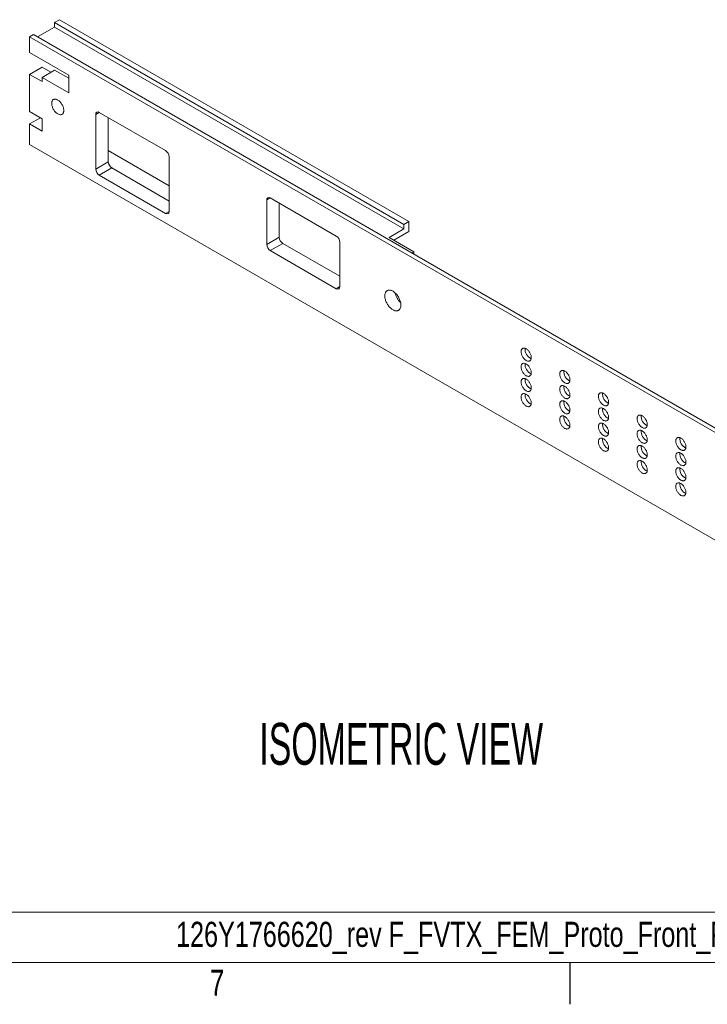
# Model space of a CAD drawing. Header units: inches. Extents: x 1 to 35, y 0.8 to 23.2.
# Tile 2 of 11: x 6.3 to 10.4, y 1 to 6.9. Entities that reach past the tile are written whole.
import ezdxf

# ---------------------------------------------------------------- set-up
doc = ezdxf.new("R2010")
doc.units = ezdxf.units.IN
doc.header["$MEASUREMENT"] = 0
doc.layers.add('FORMAT__AUTO_FILL_TEXT', color=7, linetype='Continuous')
doc.layers.add('FORMAT__ITEMS', color=7, linetype='Continuous')
doc.styles.add('SLDTEXTSTYLE0', font='TXT', dxfattribs={"width": 0.75})
doc.styles.add('SLDTEXTSTYLE1', font='TXT', dxfattribs={"width": 0.605})
doc.styles.add('SLDTEXTSTYLE5', font='TXT', dxfattribs={"width": 0.697368})

# ---------------------------------------------------------------- blocks, each defined once
blk = doc.blocks.new('SW_NOTE_15')
at = {"layer": 'FORMAT__AUTO_FILL_TEXT', "color": 0, "char_height": 0.15, "attachment_point": 1}
for s, insert, style in [('SOLIDWORKS    DWG TEMPLATE: SW ESA 020214-2    DRAWING:  ', (0, 0.1934), 'SLDTEXTSTYLE5'), ('126Y1766620_rev F_FVTX_FEM_Proto_Front_Panel.SLDDRW,     MODEL:  126Y1766620_rev F_FVTX_FEM_Proto_Front_Panel.SLDPRT', (5.9449, 0.1934), 'SLDTEXTSTYLE0')]:
    blk.add_mtext(s, dxfattribs=dict(at, insert=insert, style=style))
blk = doc.blocks.new('ISO View Callout')
at = {"color": 7, "linetype": 'Continuous', "lineweight": 0, "insert": (0, 0.2923), "char_height": 0.25, "attachment_point": 1, "style": 'SLDTEXTSTYLE1'}
blk.add_mtext('ISOMETRIC VIEW', dxfattribs=at)

msp = doc.modelspace()

# ---------------------------------------------------------------- linework, layer by layer
at = {"color": 7, "linetype": 'Continuous', "lineweight": 0}
for p, q in [((6.4426, 6.7848), (6.5428, 6.8427)), ((6.5428, 6.87), (6.5734, 6.8877)), ((6.5428, 6.87), (8.6324, 5.6637)), ((6.5428, 6.8427), (6.5428, 6.87)), ((6.5428, 6.8427), (8.6324, 5.6363)), ((8.6631, 5.6814), (6.5734, 6.8877)), ((6.3952, 6.7848), (6.4189, 6.7985)), ((12.9485, 3.0017), (6.3952, 6.7848)), ((6.3952, 6.7848), (6.3952, 6.6916)), ((6.4189, 6.7985), (12.9722, 3.0154)), ((6.6291, 6.5566), (6.3952, 6.6916)), ((6.4702, 6.6037), (6.3952, 6.5604)), ((6.4702, 6.6037), (6.5222, 6.5737)), ((6.3952, 6.5604), (6.3952, 6.338)), ((6.3952, 6.5604), (6.469, 6.5179)), ((6.544, 6.5862), (6.469, 6.5429)), ((6.469, 6.5179), (6.469, 6.5429)), ((6.469, 6.5429), (6.6291, 6.4505)), ((6.544, 6.5862), (6.6291, 6.5371)), ((6.6291, 6.4505), (6.6291, 6.5566)), ((6.4704, 6.2946), (6.3952, 6.338)), ((6.4593, 6.301), (6.3952, 6.264)), ((6.7906, 6.3211), (6.7906, 5.9945)), ((7.2078, 6.1048), (6.8118, 6.3334)), ((6.8655, 6.0378), (6.8655, 6.3024)), ((6.3952, 6.264), (6.3952, 6.1419)), ((6.3952, 6.264), (6.4704, 6.2207)), ((6.4704, 6.2207), (6.4704, 6.2946)), ((6.3952, 6.1419), (12.9485, 2.3588)), ((6.8655, 6.105), (7.229, 5.8952)), ((7.229, 5.7414), (7.229, 6.068)), ((6.8655, 6.0378), (6.7906, 5.9945)), ((6.8867, 6.001), (6.8118, 5.9578)), ((6.8118, 5.9578), (7.2078, 5.7292)), ((7.229, 5.8035), (6.8867, 6.001)), ((7.813, 5.8097), (7.813, 5.5436)), ((8.2288, 5.5941), (7.8342, 5.8219)), ((7.8879, 5.5869), (7.8879, 5.7909)), ((8.6324, 5.6637), (8.6631, 5.6814)), ((8.6324, 5.6363), (8.6324, 5.6637)), ((8.6631, 5.6203), (8.6631, 5.6814)), ((8.5441, 5.5854), (8.6324, 5.6363)), ((8.6631, 5.6203), (8.5733, 5.5685)), ((7.8879, 5.5869), (7.813, 5.5436)), ((7.9091, 5.5502), (7.8342, 5.5069)), ((8.25, 5.3534), (7.9091, 5.5502)), ((8.25, 5.2913), (8.25, 5.5574)), ((8.6925, 5.4997), (8.5441, 5.5854)), ((7.8342, 5.5069), (8.2288, 5.2791)), ((8.6806, 5.4928), (8.6925, 5.4997)), ((8.6925, 5.4997), (8.6925, 5.486))]:
    msp.add_line(p, q, dxfattribs=at)
at = {"color": 8, "linetype": 'Continuous', "lineweight": 0}
for p, q in [((6.8118, 6.3334), (6.7906, 6.3211)), ((7.8342, 5.8219), (7.813, 5.8097)), ((7.229, 5.7414), (7.2078, 5.7292)), ((8.25, 5.2913), (8.2288, 5.2791))]:
    msp.add_line(p, q, dxfattribs=at)
at = {"color": 7, "linetype": 'Continuous', "lineweight": 0, "flags": 128}
for points in [[(6.5269, 6.387), (6.5271, 6.383), (6.5275, 6.3789), (6.5283, 6.3746), (6.5294, 6.3703), (6.5308, 6.3659), (6.5325, 6.3615), (6.5344, 6.3572), (6.5366, 6.3529), (6.539, 6.3488), (6.5417, 6.3448), (6.5445, 6.341), (6.5475, 6.3374), (6.5506, 6.3341), (6.5539, 6.331), (6.5572, 6.3283), (6.5606, 6.3259), (6.5639, 6.3239), (6.5673, 6.3222), (6.5707, 6.3209), (6.574, 6.32), (6.5771, 6.3195), (6.5802, 6.3194), (6.5831, 6.3198), (6.5859, 6.3205), (6.5884, 6.3216), (6.5907, 6.3232), (6.5928, 6.3251), (6.5946, 6.3273), (6.5961, 6.33), (6.5974, 6.3329), (6.5983, 6.3361), (6.5989, 6.3396), (6.5992, 6.3433), (6.5992, 6.3472), (6.5989, 6.3513), (6.5983, 6.3555), (6.5974, 6.3598), (6.5961, 6.3642), (6.5946, 6.3686), (6.5928, 6.3729), (6.5907, 6.3772), (6.5884, 6.3814), (6.5859, 6.3855), (6.5831, 6.3894), (6.5802, 6.3931), (6.5771, 6.3965), (6.574, 6.3997), (6.5707, 6.4026), (6.5673, 6.4052), (6.5639, 6.4074), (6.5606, 6.4093), (6.5572, 6.4108), (6.5539, 6.4119), (6.5506, 6.4126), (6.5475, 6.4128), (6.5445, 6.4127), (6.5417, 6.4122), (6.539, 6.4112), (6.5366, 6.4099), (6.5344, 6.4082), (6.5325, 6.4061), (6.5308, 6.4037), (6.5294, 6.4009), (6.5283, 6.3978), (6.5275, 6.3944), (6.5271, 6.3908), (6.5269, 6.387)], [(8.6151, 5.1808), (8.6149, 5.1854), (8.6145, 5.1902), (8.6137, 5.1951), (8.6126, 5.2001), (8.6111, 5.2051), (8.6094, 5.2102), (8.6075, 5.2152), (8.6052, 5.2202), (8.6027, 5.2252), (8.6, 5.23), (8.597, 5.2347), (8.5938, 5.2392), (8.5905, 5.2435), (8.587, 5.2475), (8.5834, 5.2513), (8.5796, 5.2549), (8.5758, 5.2581), (8.5719, 5.261), (8.568, 5.2635), (8.5641, 5.2657), (8.5602, 5.2675), (8.5563, 5.2689), (8.5525, 5.2699), (8.5488, 5.2705), (8.5453, 5.2706), (8.5418, 5.2704), (8.5386, 5.2697), (8.5355, 5.2687), (8.5327, 5.2672), (8.53, 5.2654), (8.5277, 5.2632), (8.5255, 5.2606), (8.5237, 5.2577), (8.5221, 5.2544), (8.5209, 5.2508), (8.5199, 5.247), (8.5193, 5.2429), (8.519, 5.2386), (8.519, 5.234), (8.5193, 5.2293), (8.5199, 5.2245), (8.5209, 5.2195), (8.5221, 5.2145), (8.5237, 5.2095), (8.5255, 5.2044), (8.5277, 5.1994), (8.53, 5.1944), (8.5327, 5.1895), (8.5355, 5.1848), (8.5386, 5.1802), (8.5418, 5.1758), (8.5453, 5.1716), (8.5488, 5.1676), (8.5525, 5.164), (8.5563, 5.1606), (8.5602, 5.1575), (8.5641, 5.1548), (8.568, 5.1525), (8.5719, 5.1505), (8.5758, 5.1489), (8.5796, 5.1477), (8.5834, 5.1469), (8.587, 5.1465), (8.5905, 5.1465), (8.5938, 5.147), (8.597, 5.1478), (8.6, 5.1491), (8.6027, 5.1507), (8.6052, 5.1528), (8.6075, 5.1552), (8.6094, 5.1579), (8.6111, 5.161), (8.6126, 5.1645), (8.6137, 5.1682), (8.6145, 5.1721), (8.6149, 5.1764), (8.6151, 5.1808)], [(9.3946, 4.8672), (9.3944, 4.8709), (9.394, 4.8747), (9.3932, 4.8787), (9.3921, 4.8827), (9.3907, 4.8867), (9.389, 4.8907), (9.387, 4.8947), (9.3849, 4.8986), (9.3824, 4.9023), (9.3799, 4.9058), (9.3771, 4.9091), (9.3742, 4.9121), (9.3712, 4.9148), (9.3681, 4.9173), (9.365, 4.9194), (9.3619, 4.9211), (9.3587, 4.9224), (9.3557, 4.9233), (9.3527, 4.9238), (9.3499, 4.9239), (9.3472, 4.9236), (9.3447, 4.9229), (9.3424, 4.9218), (9.3404, 4.9203), (9.3385, 4.9184), (9.337, 4.9161), (9.3357, 4.9135), (9.3348, 4.9106), (9.3342, 4.9075), (9.3338, 4.904), (9.3338, 4.9004), (9.3342, 4.8966), (9.3348, 4.8927), (9.3357, 4.8887), (9.337, 4.8847), (9.3385, 4.8807), (9.3404, 4.8767), (9.3424, 4.8728), (9.3447, 4.869), (9.3472, 4.8654), (9.3499, 4.862), (9.3527, 4.8588), (9.3557, 4.8559), (9.3587, 4.8533), (9.3619, 4.8511), (9.365, 4.8492), (9.3681, 4.8476), (9.3712, 4.8465), (9.3742, 4.8458), (9.3771, 4.8455), (9.3799, 4.8456), (9.3824, 4.8461), (9.3849, 4.847), (9.387, 4.8483), (9.389, 4.8501), (9.3907, 4.8521), (9.3921, 4.8546), (9.3932, 4.8573), (9.394, 4.8603), (9.3944, 4.8636), (9.3946, 4.8672)], [(9.3946, 4.7765), (9.3944, 4.7802), (9.394, 4.7841), (9.3932, 4.788), (9.3921, 4.792), (9.3907, 4.7961), (9.389, 4.8001), (9.387, 4.8041), (9.3849, 4.8079), (9.3824, 4.8116), (9.3799, 4.8151), (9.3771, 4.8184), (9.3742, 4.8215), (9.3712, 4.8242), (9.3681, 4.8266), (9.365, 4.8287), (9.3619, 4.8304), (9.3587, 4.8318), (9.3557, 4.8327), (9.3527, 4.8332), (9.3499, 4.8333), (9.3472, 4.833), (9.3447, 4.8323), (9.3424, 4.8311), (9.3404, 4.8296), (9.3385, 4.8277), (9.337, 4.8255), (9.3357, 4.8229), (9.3348, 4.82), (9.3342, 4.8168), (9.3338, 4.8134), (9.3338, 4.8098), (9.3342, 4.806), (9.3348, 4.8021), (9.3357, 4.7981), (9.337, 4.7941), (9.3385, 4.79), (9.3404, 4.786), (9.3424, 4.7821), (9.3447, 4.7784), (9.3472, 4.7747), (9.3499, 4.7713), (9.3527, 4.7682), (9.3557, 4.7653), (9.3587, 4.7627), (9.3619, 4.7604), (9.365, 4.7585), (9.3681, 4.757), (9.3712, 4.7559), (9.3742, 4.7551), (9.3771, 4.7548), (9.3799, 4.7549), (9.3824, 4.7555), (9.3849, 4.7564), (9.387, 4.7577), (9.389, 4.7594), (9.3907, 4.7615), (9.3921, 4.7639), (9.3932, 4.7667), (9.394, 4.7697), (9.3944, 4.773), (9.3946, 4.7765)], [(9.6258, 4.7337), (9.6257, 4.7374), (9.6252, 4.7412), (9.6244, 4.7452), (9.6233, 4.7492), (9.6219, 4.7532), (9.6202, 4.7573), (9.6183, 4.7612), (9.6161, 4.7651), (9.6137, 4.7688), (9.6111, 4.7723), (9.6083, 4.7756), (9.6054, 4.7786), (9.6024, 4.7814), (9.5993, 4.7838), (9.5962, 4.7859), (9.5931, 4.7876), (9.59, 4.7889), (9.5869, 4.7898), (9.584, 4.7904), (9.5811, 4.7905), (9.5784, 4.7902), (9.5759, 4.7894), (9.5736, 4.7883), (9.5716, 4.7868), (9.5698, 4.7849), (9.5682, 4.7826), (9.567, 4.78), (9.566, 4.7771), (9.5654, 4.774), (9.5651, 4.7706), (9.5651, 4.7669), (9.5654, 4.7632), (9.566, 4.7593), (9.567, 4.7553), (9.5682, 4.7512), (9.5698, 4.7472), (9.5716, 4.7432), (9.5736, 4.7393), (9.5759, 4.7355), (9.5784, 4.7319), (9.5811, 4.7285), (9.584, 4.7253), (9.5869, 4.7224), (9.59, 4.7198), (9.5931, 4.7176), (9.5962, 4.7157), (9.5993, 4.7142), (9.6024, 4.713), (9.6054, 4.7123), (9.6083, 4.712), (9.6111, 4.7121), (9.6137, 4.7126), (9.6161, 4.7135), (9.6183, 4.7149), (9.6202, 4.7166), (9.6219, 4.7187), (9.6233, 4.7211), (9.6244, 4.7238), (9.6252, 4.7269), (9.6257, 4.7302), (9.6258, 4.7337)], [(9.3946, 4.6859), (9.3944, 4.6896), (9.394, 4.6934), (9.3932, 4.6974), (9.3921, 4.7014), (9.3907, 4.7055), (9.389, 4.7095), (9.387, 4.7134), (9.3849, 4.7173), (9.3824, 4.721), (9.3799, 4.7245), (9.3771, 4.7278), (9.3742, 4.7308), (9.3712, 4.7336), (9.3681, 4.736), (9.365, 4.7381), (9.3619, 4.7398), (9.3587, 4.7411), (9.3557, 4.7421), (9.3527, 4.7426), (9.3499, 4.7427), (9.3472, 4.7424), (9.3447, 4.7416), (9.3424, 4.7405), (9.3404, 4.739), (9.3385, 4.7371), (9.337, 4.7348), (9.3357, 4.7322), (9.3348, 4.7294), (9.3342, 4.7262), (9.3338, 4.7228), (9.3338, 4.7192), (9.3342, 4.7154), (9.3348, 4.7115), (9.3357, 4.7075), (9.337, 4.7034), (9.3385, 4.6994), (9.3404, 4.6954), (9.3424, 4.6915), (9.3447, 4.6877), (9.3472, 4.6841), (9.3499, 4.6807), (9.3527, 4.6775), (9.3557, 4.6746), (9.3587, 4.672), (9.3619, 4.6698), (9.365, 4.6679), (9.3681, 4.6664), (9.3712, 4.6652), (9.3742, 4.6645), (9.3771, 4.6642), (9.3799, 4.6643), (9.3824, 4.6648), (9.3849, 4.6657), (9.387, 4.6671), (9.389, 4.6688), (9.3907, 4.6709), (9.3921, 4.6733), (9.3932, 4.676), (9.394, 4.6791), (9.3944, 4.6824), (9.3946, 4.6859)], [(9.3946, 4.5952), (9.3944, 4.599), (9.394, 4.6028), (9.3932, 4.6068), (9.3921, 4.6108), (9.3907, 4.6148), (9.389, 4.6188), (9.387, 4.6228), (9.3849, 4.6266), (9.3824, 4.6303), (9.3799, 4.6339), (9.3771, 4.6372), (9.3742, 4.6402), (9.3712, 4.6429), (9.3681, 4.6454), (9.365, 4.6474), (9.3619, 4.6492), (9.3587, 4.6505), (9.3557, 4.6514), (9.3527, 4.6519), (9.3499, 4.652), (9.3472, 4.6517), (9.3447, 4.651), (9.3424, 4.6499), (9.3404, 4.6484), (9.3385, 4.6465), (9.337, 4.6442), (9.3357, 4.6416), (9.3348, 4.6387), (9.3342, 4.6355), (9.3338, 4.6321), (9.3338, 4.6285), (9.3342, 4.6247), (9.3348, 4.6208), (9.3357, 4.6168), (9.337, 4.6128), (9.3385, 4.6088), (9.3404, 4.6048), (9.3424, 4.6009), (9.3447, 4.5971), (9.3472, 4.5935), (9.3499, 4.5901), (9.3527, 4.5869), (9.3557, 4.584), (9.3587, 4.5814), (9.3619, 4.5791), (9.365, 4.5772), (9.3681, 4.5757), (9.3712, 4.5746), (9.3742, 4.5739), (9.3771, 4.5736), (9.3799, 4.5737), (9.3824, 4.5742), (9.3849, 4.5751), (9.387, 4.5764), (9.389, 4.5782), (9.3907, 4.5802), (9.3921, 4.5827), (9.3932, 4.5854), (9.394, 4.5884), (9.3944, 4.5917), (9.3946, 4.5952)], [(9.6258, 4.643), (9.6257, 4.6467), (9.6252, 4.6506), (9.6244, 4.6545), (9.6233, 4.6586), (9.6219, 4.6626), (9.6202, 4.6666), (9.6183, 4.6706), (9.6161, 4.6744), (9.6137, 4.6781), (9.6111, 4.6817), (9.6083, 4.6849), (9.6054, 4.688), (9.6024, 4.6907), (9.5993, 4.6932), (9.5962, 4.6952), (9.5931, 4.697), (9.59, 4.6983), (9.5869, 4.6992), (9.584, 4.6997), (9.5811, 4.6998), (9.5784, 4.6995), (9.5759, 4.6988), (9.5736, 4.6977), (9.5716, 4.6961), (9.5698, 4.6942), (9.5682, 4.692), (9.567, 4.6894), (9.566, 4.6865), (9.5654, 4.6833), (9.5651, 4.6799), (9.5651, 4.6763), (9.5654, 4.6725), (9.566, 4.6686), (9.567, 4.6646), (9.5682, 4.6606), (9.5698, 4.6566), (9.5716, 4.6526), (9.5736, 4.6487), (9.5759, 4.6449), (9.5784, 4.6413), (9.5811, 4.6378), (9.584, 4.6347), (9.5869, 4.6318), (9.59, 4.6292), (9.5931, 4.6269), (9.5962, 4.625), (9.5993, 4.6235), (9.6024, 4.6224), (9.6054, 4.6217), (9.6083, 4.6213), (9.6111, 4.6215), (9.6137, 4.622), (9.6161, 4.6229), (9.6183, 4.6242), (9.6202, 4.6259), (9.6219, 4.628), (9.6233, 4.6304), (9.6244, 4.6332), (9.6252, 4.6362), (9.6257, 4.6395), (9.6258, 4.643)], [(9.8571, 4.6002), (9.8569, 4.6039), (9.8564, 4.6077), (9.8556, 4.6117), (9.8545, 4.6157), (9.8531, 4.6198), (9.8514, 4.6238), (9.8495, 4.6277), (9.8473, 4.6316), (9.8449, 4.6353), (9.8423, 4.6388), (9.8395, 4.6421), (9.8366, 4.6451), (9.8336, 4.6479), (9.8306, 4.6503), (9.8274, 4.6524), (9.8243, 4.6541), (9.8212, 4.6554), (9.8181, 4.6564), (9.8152, 4.6569), (9.8124, 4.657), (9.8097, 4.6567), (9.8072, 4.6559), (9.8049, 4.6548), (9.8028, 4.6533), (9.801, 4.6514), (9.7994, 4.6491), (9.7982, 4.6466), (9.7972, 4.6437), (9.7966, 4.6405), (9.7963, 4.6371), (9.7963, 4.6335), (9.7966, 4.6297), (9.7972, 4.6258), (9.7982, 4.6218), (9.7994, 4.6177), (9.801, 4.6137), (9.8028, 4.6097), (9.8049, 4.6058), (9.8072, 4.602), (9.8097, 4.5984), (9.8124, 4.595), (9.8152, 4.5918), (9.8181, 4.5889), (9.8212, 4.5863), (9.8243, 4.5841), (9.8274, 4.5822), (9.8306, 4.5807), (9.8336, 4.5795), (9.8366, 4.5788), (9.8395, 4.5785), (9.8423, 4.5786), (9.8449, 4.5791), (9.8473, 4.5801), (9.8495, 4.5814), (9.8514, 4.5831), (9.8531, 4.5852), (9.8545, 4.5876), (9.8556, 4.5903), (9.8564, 4.5934), (9.8569, 4.5967), (9.8571, 4.6002)], [(9.6258, 4.5524), (9.6257, 4.5561), (9.6252, 4.56), (9.6244, 4.5639), (9.6233, 4.5679), (9.6219, 4.572), (9.6202, 4.576), (9.6183, 4.5799), (9.6161, 4.5838), (9.6137, 4.5875), (9.6111, 4.591), (9.6083, 4.5943), (9.6054, 4.5973), (9.6024, 4.6001), (9.5993, 4.6025), (9.5962, 4.6046), (9.5931, 4.6063), (9.59, 4.6076), (9.5869, 4.6086), (9.584, 4.6091), (9.5811, 4.6092), (9.5784, 4.6089), (9.5759, 4.6082), (9.5736, 4.607), (9.5716, 4.6055), (9.5698, 4.6036), (9.5682, 4.6014), (9.567, 4.5988), (9.566, 4.5959), (9.5654, 4.5927), (9.5651, 4.5893), (9.5651, 4.5857), (9.5654, 4.5819), (9.566, 4.578), (9.567, 4.574), (9.5682, 4.57), (9.5698, 4.5659), (9.5716, 4.5619), (9.5736, 4.558), (9.5759, 4.5542), (9.5784, 4.5506), (9.5811, 4.5472), (9.584, 4.544), (9.5869, 4.5411), (9.59, 4.5386), (9.5931, 4.5363), (9.5962, 4.5344), (9.5993, 4.5329), (9.6024, 4.5317), (9.6054, 4.531), (9.6083, 4.5307), (9.6111, 4.5308), (9.6137, 4.5313), (9.6161, 4.5323), (9.6183, 4.5336), (9.6202, 4.5353), (9.6219, 4.5374), (9.6233, 4.5398), (9.6244, 4.5426), (9.6252, 4.5456), (9.6257, 4.5489), (9.6258, 4.5524)], [(9.8571, 4.5096), (9.8569, 4.5133), (9.8564, 4.5171), (9.8556, 4.5211), (9.8545, 4.5251), (9.8531, 4.5291), (9.8514, 4.5331), (9.8495, 4.5371), (9.8473, 4.541), (9.8449, 4.5447), (9.8423, 4.5482), (9.8395, 4.5515), (9.8366, 4.5545), (9.8336, 4.5572), (9.8306, 4.5597), (9.8274, 4.5618), (9.8243, 4.5635), (9.8212, 4.5648), (9.8181, 4.5657), (9.8152, 4.5662), (9.8124, 4.5663), (9.8097, 4.566), (9.8072, 4.5653), (9.8049, 4.5642), (9.8028, 4.5627), (9.801, 4.5608), (9.7994, 4.5585), (9.7982, 4.5559), (9.7972, 4.553), (9.7966, 4.5499), (9.7963, 4.5464), (9.7963, 4.5428), (9.7966, 4.539), (9.7972, 4.5351), (9.7982, 4.5311), (9.7994, 4.5271), (9.801, 4.5231), (9.8028, 4.5191), (9.8049, 4.5152), (9.8072, 4.5114), (9.8097, 4.5078), (9.8124, 4.5044), (9.8152, 4.5012), (9.8181, 4.4983), (9.8212, 4.4957), (9.8243, 4.4935), (9.8274, 4.4916), (9.8306, 4.49), (9.8336, 4.4889), (9.8366, 4.4882), (9.8395, 4.4879), (9.8423, 4.488), (9.8449, 4.4885), (9.8473, 4.4894), (9.8495, 4.4907), (9.8514, 4.4925), (9.8531, 4.4945), (9.8545, 4.497), (9.8556, 4.4997), (9.8564, 4.5027), (9.8569, 4.506), (9.8571, 4.5096)], [(9.6258, 4.4618), (9.6257, 4.4655), (9.6252, 4.4693), (9.6244, 4.4733), (9.6233, 4.4773), (9.6219, 4.4813), (9.6202, 4.4854), (9.6183, 4.4893), (9.6161, 4.4932), (9.6137, 4.4969), (9.6111, 4.5004), (9.6083, 4.5037), (9.6054, 4.5067), (9.6024, 4.5095), (9.5993, 4.5119), (9.5962, 4.514), (9.5931, 4.5157), (9.59, 4.517), (9.5869, 4.5179), (9.584, 4.5185), (9.5811, 4.5186), (9.5784, 4.5182), (9.5759, 4.5175), (9.5736, 4.5164), (9.5716, 4.5149), (9.5698, 4.513), (9.5682, 4.5107), (9.567, 4.5081), (9.566, 4.5052), (9.5654, 4.5021), (9.5651, 4.4987), (9.5651, 4.495), (9.5654, 4.4913), (9.566, 4.4873), (9.567, 4.4834), (9.5682, 4.4793), (9.5698, 4.4753), (9.5716, 4.4713), (9.5736, 4.4674), (9.5759, 4.4636), (9.5784, 4.46), (9.5811, 4.4566), (9.584, 4.4534), (9.5869, 4.4505), (9.59, 4.4479), (9.5931, 4.4457), (9.5962, 4.4438), (9.5993, 4.4422), (9.6024, 4.4411), (9.6054, 4.4404), (9.6083, 4.4401), (9.6111, 4.4402), (9.6137, 4.4407), (9.6161, 4.4416), (9.6183, 4.443), (9.6202, 4.4447), (9.6219, 4.4467), (9.6233, 4.4492), (9.6244, 4.4519), (9.6252, 4.455), (9.6257, 4.4582), (9.6258, 4.4618)], [(9.8571, 4.4189), (9.8569, 4.4226), (9.8564, 4.4265), (9.8556, 4.4304), (9.8545, 4.4344), (9.8531, 4.4385), (9.8514, 4.4425), (9.8495, 4.4465), (9.8473, 4.4503), (9.8449, 4.454), (9.8423, 4.4575), (9.8395, 4.4608), (9.8366, 4.4639), (9.8336, 4.4666), (9.8306, 4.469), (9.8274, 4.4711), (9.8243, 4.4728), (9.8212, 4.4742), (9.8181, 4.4751), (9.8152, 4.4756), (9.8124, 4.4757), (9.8097, 4.4754), (9.8072, 4.4747), (9.8049, 4.4735), (9.8028, 4.472), (9.801, 4.4701), (9.7994, 4.4679), (9.7982, 4.4653), (9.7972, 4.4624), (9.7966, 4.4592), (9.7963, 4.4558), (9.7963, 4.4522), (9.7966, 4.4484), (9.7972, 4.4445), (9.7982, 4.4405), (9.7994, 4.4365), (9.801, 4.4324), (9.8028, 4.4284), (9.8049, 4.4245), (9.8072, 4.4208), (9.8097, 4.4171), (9.8124, 4.4137), (9.8152, 4.4106), (9.8181, 4.4077), (9.8212, 4.4051), (9.8243, 4.4028), (9.8274, 4.4009), (9.8306, 4.3994), (9.8336, 4.3983), (9.8366, 4.3975), (9.8395, 4.3972), (9.8423, 4.3973), (9.8449, 4.3979), (9.8473, 4.3988), (9.8495, 4.4001), (9.8514, 4.4018), (9.8531, 4.4039), (9.8545, 4.4063), (9.8556, 4.4091), (9.8564, 4.4121), (9.8569, 4.4154), (9.8571, 4.4189)], [(10.0883, 4.4667), (10.0881, 4.4704), (10.0876, 4.4743), (10.0868, 4.4782), (10.0857, 4.4822), (10.0843, 4.4863), (10.0827, 4.4903), (10.0807, 4.4943), (10.0785, 4.4981), (10.0761, 4.5018), (10.0735, 4.5053), (10.0708, 4.5086), (10.0679, 4.5117), (10.0649, 4.5144), (10.0618, 4.5168), (10.0587, 4.5189), (10.0555, 4.5206), (10.0524, 4.5219), (10.0494, 4.5229), (10.0464, 4.5234), (10.0436, 4.5235), (10.0409, 4.5232), (10.0384, 4.5225), (10.0361, 4.5213), (10.034, 4.5198), (10.0322, 4.5179), (10.0307, 4.5157), (10.0294, 4.5131), (10.0285, 4.5102), (10.0278, 4.507), (10.0275, 4.5036), (10.0275, 4.5), (10.0278, 4.4962), (10.0285, 4.4923), (10.0294, 4.4883), (10.0307, 4.4843), (10.0322, 4.4802), (10.034, 4.4762), (10.0361, 4.4723), (10.0384, 4.4685), (10.0409, 4.4649), (10.0436, 4.4615), (10.0464, 4.4583), (10.0494, 4.4555), (10.0524, 4.4529), (10.0555, 4.4506), (10.0587, 4.4487), (10.0618, 4.4472), (10.0649, 4.4461), (10.0679, 4.4453), (10.0708, 4.445), (10.0735, 4.4451), (10.0761, 4.4456), (10.0785, 4.4466), (10.0807, 4.4479), (10.0827, 4.4496), (10.0843, 4.4517), (10.0857, 4.4541), (10.0868, 4.4569), (10.0876, 4.4599), (10.0881, 4.4632), (10.0883, 4.4667)], [(10.0883, 4.3761), (10.0881, 4.3798), (10.0876, 4.3836), (10.0868, 4.3876), (10.0857, 4.3916), (10.0843, 4.3956), (10.0827, 4.3997), (10.0807, 4.4036), (10.0785, 4.4075), (10.0761, 4.4112), (10.0735, 4.4147), (10.0708, 4.418), (10.0679, 4.421), (10.0649, 4.4238), (10.0618, 4.4262), (10.0587, 4.4283), (10.0555, 4.43), (10.0524, 4.4313), (10.0494, 4.4322), (10.0464, 4.4328), (10.0436, 4.4329), (10.0409, 4.4326), (10.0384, 4.4318), (10.0361, 4.4307), (10.034, 4.4292), (10.0322, 4.4273), (10.0307, 4.425), (10.0294, 4.4224), (10.0285, 4.4195), (10.0278, 4.4164), (10.0275, 4.413), (10.0275, 4.4093), (10.0278, 4.4056), (10.0285, 4.4017), (10.0294, 4.3977), (10.0307, 4.3936), (10.0322, 4.3896), (10.034, 4.3856), (10.0361, 4.3817), (10.0384, 4.3779), (10.0409, 4.3743), (10.0436, 4.3709), (10.0464, 4.3677), (10.0494, 4.3648), (10.0524, 4.3622), (10.0555, 4.36), (10.0587, 4.3581), (10.0618, 4.3565), (10.0649, 4.3554), (10.0679, 4.3547), (10.0708, 4.3544), (10.0735, 4.3545), (10.0761, 4.355), (10.0785, 4.3559), (10.0807, 4.3573), (10.0827, 4.359), (10.0843, 4.3611), (10.0857, 4.3635), (10.0868, 4.3662), (10.0876, 4.3693), (10.0881, 4.3726), (10.0883, 4.3761)], [(9.8571, 4.3283), (9.8569, 4.332), (9.8564, 4.3358), (9.8556, 4.3398), (9.8545, 4.3438), (9.8531, 4.3479), (9.8514, 4.3519), (9.8495, 4.3558), (9.8473, 4.3597), (9.8449, 4.3634), (9.8423, 4.3669), (9.8395, 4.3702), (9.8366, 4.3732), (9.8336, 4.376), (9.8306, 4.3784), (9.8274, 4.3805), (9.8243, 4.3822), (9.8212, 4.3835), (9.8181, 4.3845), (9.8152, 4.385), (9.8124, 4.3851), (9.8097, 4.3848), (9.8072, 4.384), (9.8049, 4.3829), (9.8028, 4.3814), (9.801, 4.3795), (9.7994, 4.3772), (9.7982, 4.3746), (9.7972, 4.3718), (9.7966, 4.3686), (9.7963, 4.3652), (9.7963, 4.3616), (9.7966, 4.3578), (9.7972, 4.3539), (9.7982, 4.3499), (9.7994, 4.3458), (9.801, 4.3418), (9.8028, 4.3378), (9.8049, 4.3339), (9.8072, 4.3301), (9.8097, 4.3265), (9.8124, 4.3231), (9.8152, 4.3199), (9.8181, 4.317), (9.8212, 4.3144), (9.8243, 4.3122), (9.8274, 4.3103), (9.8306, 4.3088), (9.8336, 4.3076), (9.8366, 4.3069), (9.8395, 4.3066), (9.8423, 4.3067), (9.8449, 4.3072), (9.8473, 4.3081), (9.8495, 4.3095), (9.8514, 4.3112), (9.8531, 4.3133), (9.8545, 4.3157), (9.8556, 4.3184), (9.8564, 4.3215), (9.8569, 4.3248), (9.8571, 4.3283)], [(10.3195, 4.3332), (10.3193, 4.3369), (10.3189, 4.3408), (10.3181, 4.3447), (10.317, 4.3488), (10.3156, 4.3528), (10.3139, 4.3568), (10.3119, 4.3608), (10.3097, 4.3646), (10.3073, 4.3683), (10.3047, 4.3718), (10.302, 4.3751), (10.2991, 4.3782), (10.2961, 4.3809), (10.293, 4.3833), (10.2899, 4.3854), (10.2867, 4.3871), (10.2836, 4.3885), (10.2806, 4.3894), (10.2776, 4.3899), (10.2748, 4.39), (10.2721, 4.3897), (10.2696, 4.389), (10.2673, 4.3879), (10.2653, 4.3863), (10.2634, 4.3844), (10.2619, 4.3822), (10.2606, 4.3796), (10.2597, 4.3767), (10.2591, 4.3735), (10.2587, 4.3701), (10.2587, 4.3665), (10.2591, 4.3627), (10.2597, 4.3588), (10.2606, 4.3548), (10.2619, 4.3508), (10.2634, 4.3467), (10.2653, 4.3428), (10.2673, 4.3388), (10.2696, 4.3351), (10.2721, 4.3314), (10.2748, 4.328), (10.2776, 4.3249), (10.2806, 4.322), (10.2836, 4.3194), (10.2867, 4.3171), (10.2899, 4.3152), (10.293, 4.3137), (10.2961, 4.3126), (10.2991, 4.3118), (10.302, 4.3115), (10.3047, 4.3116), (10.3073, 4.3122), (10.3097, 4.3131), (10.3119, 4.3144), (10.3139, 4.3161), (10.3156, 4.3182), (10.317, 4.3206), (10.3181, 4.3234), (10.3189, 4.3264), (10.3193, 4.3297), (10.3195, 4.3332)], [(10.0883, 4.2854), (10.0881, 4.2891), (10.0876, 4.293), (10.0868, 4.2969), (10.0857, 4.301), (10.0843, 4.305), (10.0827, 4.309), (10.0807, 4.313), (10.0785, 4.3168), (10.0761, 4.3205), (10.0735, 4.3241), (10.0708, 4.3273), (10.0679, 4.3304), (10.0649, 4.3331), (10.0618, 4.3356), (10.0587, 4.3376), (10.0555, 4.3393), (10.0524, 4.3407), (10.0494, 4.3416), (10.0464, 4.3421), (10.0436, 4.3422), (10.0409, 4.3419), (10.0384, 4.3412), (10.0361, 4.3401), (10.034, 4.3385), (10.0322, 4.3366), (10.0307, 4.3344), (10.0294, 4.3318), (10.0285, 4.3289), (10.0278, 4.3257), (10.0275, 4.3223), (10.0275, 4.3187), (10.0278, 4.3149), (10.0285, 4.311), (10.0294, 4.307), (10.0307, 4.303), (10.0322, 4.299), (10.034, 4.295), (10.0361, 4.2911), (10.0384, 4.2873), (10.0409, 4.2837), (10.0436, 4.2802), (10.0464, 4.2771), (10.0494, 4.2742), (10.0524, 4.2716), (10.0555, 4.2693), (10.0587, 4.2674), (10.0618, 4.2659), (10.0649, 4.2648), (10.0679, 4.2641), (10.0708, 4.2637), (10.0735, 4.2639), (10.0761, 4.2644), (10.0785, 4.2653), (10.0807, 4.2666), (10.0827, 4.2683), (10.0843, 4.2704), (10.0857, 4.2728), (10.0868, 4.2756), (10.0876, 4.2786), (10.0881, 4.2819), (10.0883, 4.2854)], [(10.3195, 4.2426), (10.3193, 4.2463), (10.3189, 4.2501), (10.3181, 4.2541), (10.317, 4.2581), (10.3156, 4.2622), (10.3139, 4.2662), (10.3119, 4.2701), (10.3097, 4.274), (10.3073, 4.2777), (10.3047, 4.2812), (10.302, 4.2845), (10.2991, 4.2875), (10.2961, 4.2903), (10.293, 4.2927), (10.2899, 4.2948), (10.2867, 4.2965), (10.2836, 4.2978), (10.2806, 4.2988), (10.2776, 4.2993), (10.2748, 4.2994), (10.2721, 4.2991), (10.2696, 4.2983), (10.2673, 4.2972), (10.2653, 4.2957), (10.2634, 4.2938), (10.2619, 4.2915), (10.2606, 4.289), (10.2597, 4.2861), (10.2591, 4.2829), (10.2587, 4.2795), (10.2587, 4.2759), (10.2591, 4.2721), (10.2597, 4.2682), (10.2606, 4.2642), (10.2619, 4.2601), (10.2634, 4.2561), (10.2653, 4.2521), (10.2673, 4.2482), (10.2696, 4.2444), (10.2721, 4.2408), (10.2748, 4.2374), (10.2776, 4.2342), (10.2806, 4.2313), (10.2836, 4.2287), (10.2867, 4.2265), (10.2899, 4.2246), (10.293, 4.2231), (10.2961, 4.2219), (10.2991, 4.2212), (10.302, 4.2209), (10.3047, 4.221), (10.3073, 4.2215), (10.3097, 4.2225), (10.3119, 4.2238), (10.3139, 4.2255), (10.3156, 4.2276), (10.317, 4.23), (10.3181, 4.2327), (10.3189, 4.2358), (10.3193, 4.2391), (10.3195, 4.2426)], [(10.0883, 4.1948), (10.0881, 4.1985), (10.0876, 4.2024), (10.0868, 4.2063), (10.0857, 4.2103), (10.0843, 4.2144), (10.0827, 4.2184), (10.0807, 4.2223), (10.0785, 4.2262), (10.0761, 4.2299), (10.0735, 4.2334), (10.0708, 4.2367), (10.0679, 4.2397), (10.0649, 4.2425), (10.0618, 4.2449), (10.0587, 4.247), (10.0555, 4.2487), (10.0524, 4.25), (10.0494, 4.251), (10.0464, 4.2515), (10.0436, 4.2516), (10.0409, 4.2513), (10.0384, 4.2506), (10.0361, 4.2494), (10.034, 4.2479), (10.0322, 4.246), (10.0307, 4.2438), (10.0294, 4.2412), (10.0285, 4.2383), (10.0278, 4.2351), (10.0275, 4.2317), (10.0275, 4.2281), (10.0278, 4.2243), (10.0285, 4.2204), (10.0294, 4.2164), (10.0307, 4.2124), (10.0322, 4.2083), (10.034, 4.2043), (10.0361, 4.2004), (10.0384, 4.1966), (10.0409, 4.193), (10.0436, 4.1896), (10.0464, 4.1864), (10.0494, 4.1835), (10.0524, 4.181), (10.0555, 4.1787), (10.0587, 4.1768), (10.0618, 4.1753), (10.0649, 4.1741), (10.0679, 4.1734), (10.0708, 4.1731), (10.0735, 4.1732), (10.0761, 4.1737), (10.0785, 4.1747), (10.0807, 4.176), (10.0827, 4.1777), (10.0843, 4.1798), (10.0857, 4.1822), (10.0868, 4.185), (10.0876, 4.188), (10.0881, 4.1913), (10.0883, 4.1948)], [(10.3195, 4.152), (10.3193, 4.1557), (10.3189, 4.1595), (10.3181, 4.1635), (10.317, 4.1675), (10.3156, 4.1715), (10.3139, 4.1755), (10.3119, 4.1795), (10.3097, 4.1834), (10.3073, 4.1871), (10.3047, 4.1906), (10.302, 4.1939), (10.2991, 4.1969), (10.2961, 4.1996), (10.293, 4.2021), (10.2899, 4.2042), (10.2867, 4.2059), (10.2836, 4.2072), (10.2806, 4.2081), (10.2776, 4.2086), (10.2748, 4.2087), (10.2721, 4.2084), (10.2696, 4.2077), (10.2673, 4.2066), (10.2653, 4.2051), (10.2634, 4.2032), (10.2619, 4.2009), (10.2606, 4.1983), (10.2597, 4.1954), (10.2591, 4.1923), (10.2587, 4.1888), (10.2587, 4.1852), (10.2591, 4.1814), (10.2597, 4.1775), (10.2606, 4.1735), (10.2619, 4.1695), (10.2634, 4.1655), (10.2653, 4.1615), (10.2673, 4.1576), (10.2696, 4.1538), (10.2721, 4.1502), (10.2748, 4.1468), (10.2776, 4.1436), (10.2806, 4.1407), (10.2836, 4.1381), (10.2867, 4.1359), (10.2899, 4.134), (10.293, 4.1324), (10.2961, 4.1313), (10.2991, 4.1306), (10.302, 4.1303), (10.3047, 4.1304), (10.3073, 4.1309), (10.3097, 4.1318), (10.3119, 4.1331), (10.3139, 4.1349), (10.3156, 4.1369), (10.317, 4.1394), (10.3181, 4.1421), (10.3189, 4.1451), (10.3193, 4.1484), (10.3195, 4.152)], [(10.3195, 4.0613), (10.3193, 4.065), (10.3189, 4.0689), (10.3181, 4.0728), (10.317, 4.0768), (10.3156, 4.0809), (10.3139, 4.0849), (10.3119, 4.0889), (10.3097, 4.0927), (10.3073, 4.0964), (10.3047, 4.0999), (10.302, 4.1032), (10.2991, 4.1063), (10.2961, 4.109), (10.293, 4.1114), (10.2899, 4.1135), (10.2867, 4.1152), (10.2836, 4.1166), (10.2806, 4.1175), (10.2776, 4.118), (10.2748, 4.1181), (10.2721, 4.1178), (10.2696, 4.1171), (10.2673, 4.1159), (10.2653, 4.1144), (10.2634, 4.1125), (10.2619, 4.1103), (10.2606, 4.1077), (10.2597, 4.1048), (10.2591, 4.1016), (10.2587, 4.0982), (10.2587, 4.0946), (10.2591, 4.0908), (10.2597, 4.0869), (10.2606, 4.0829), (10.2619, 4.0789), (10.2634, 4.0748), (10.2653, 4.0708), (10.2673, 4.0669), (10.2696, 4.0632), (10.2721, 4.0595), (10.2748, 4.0561), (10.2776, 4.053), (10.2806, 4.0501), (10.2836, 4.0475), (10.2867, 4.0452), (10.2899, 4.0433), (10.293, 4.0418), (10.2961, 4.0407), (10.2991, 4.0399), (10.302, 4.0396), (10.3047, 4.0397), (10.3073, 4.0403), (10.3097, 4.0412), (10.3119, 4.0425), (10.3139, 4.0442), (10.3156, 4.0463), (10.317, 4.0487), (10.3181, 4.0515), (10.3189, 4.0545), (10.3193, 4.0578), (10.3195, 4.0613)]]:
    msp.add_lwpolyline(points, dxfattribs=at)
at = {"color": 7, "linetype": 'Continuous', "lineweight": 0}
for centre, radius, start, end in [((6.8035, 6.3232), 0.0131, 50.79671, 189.21404), ((7.1829, 6.066), 0.0461, 2.60548, 57.39452), ((6.9116, 6.0399), 0.0461, 182.60548, 237.39452), ((6.8366, 5.9966), 0.0461, 182.60548, 237.39452), ((7.8259, 5.8118), 0.0131, 50.79671, 189.21404), ((7.2161, 5.7393), 0.0131, 230.79671, 9.21404), ((8.204, 5.5553), 0.0461, 2.60548, 57.39452), ((7.859, 5.5457), 0.0461, 182.60548, 237.39452), ((7.934, 5.589), 0.0461, 182.60548, 237.39452), ((8.2371, 5.2892), 0.0131, 230.79671, 9.21404), ((8.6886, 5.2788), 0.1114, 192.53149, 227.46314), ((9.4193, 4.9165), 0.0616, 174.31298, 245.68164), ((9.4193, 4.8259), 0.0616, 174.31298, 245.68164), ((9.6506, 4.7831), 0.0616, 174.31298, 245.68164), ((9.4193, 4.7353), 0.0616, 174.31298, 245.68164), ((9.6506, 4.6924), 0.0616, 174.31298, 245.68164), ((9.8818, 4.6496), 0.0616, 174.31298, 245.68164), ((9.4193, 4.6446), 0.0616, 174.31298, 245.68164), ((9.6506, 4.6018), 0.0616, 174.31298, 245.68164), ((9.8818, 4.5589), 0.0616, 174.31298, 245.68164), ((9.6506, 4.5111), 0.0616, 174.31298, 245.68164), ((10.113, 4.5161), 0.0616, 174.31298, 245.68164), ((9.8818, 4.4683), 0.0616, 174.31298, 245.68164), ((10.113, 4.4255), 0.0616, 174.31298, 245.68164), ((9.8818, 4.3777), 0.0616, 174.31298, 245.68164), ((10.3442, 4.3826), 0.0616, 174.31298, 245.68164), ((10.113, 4.3348), 0.0616, 174.31298, 245.68164), ((10.3442, 4.292), 0.0616, 174.31298, 245.68164), ((10.113, 4.2442), 0.0616, 174.31298, 245.68164), ((10.3442, 4.2013), 0.0616, 174.31298, 245.68164), ((10.3442, 4.1107), 0.0616, 174.31298, 245.68164)]:
    msp.add_arc(centre, radius, start, end, dxfattribs=at)
at = {"layer": 'FORMAT__ITEMS', "color": 218, "lineweight": 0}
msp.add_line((1.25, 1.55), (22.85, 1.55), dxfattribs=at)
at = {"layer": 'FORMAT__ITEMS', "lineweight": 15}
for p, q in [((9.625, 1.25), (5.4375, 1.25)), ((13.8125, 1.25), (9.625, 1.25))]:
    msp.add_line(p, q, dxfattribs=at)
at = {"layer": 'FORMAT__ITEMS'}
msp.add_line((9.625, 1.25), (9.625, 1), dxfattribs=at)

# ---------------------------------------------------------------- block references
at = {"color": 7, "linetype": 'Continuous'}
msp.add_blockref('ISO View Callout', (7.7686, 2.3902), dxfattribs=at)
at = {"layer": 'FORMAT__AUTO_FILL_TEXT', "color": 7}
msp.add_blockref('SW_NOTE_15', (1.3258, 1.3), dxfattribs=at)

# ---------------------------------------------------------------- texts
at = {"layer": 'FORMAT__ITEMS', "insert": (7.4726, 1.207), "char_height": 0.1562, "attachment_point": 1, "style": 'SLDTEXTSTYLE0'}
msp.add_mtext('7', dxfattribs=at)

doc.saveas('drawing.dxf')
